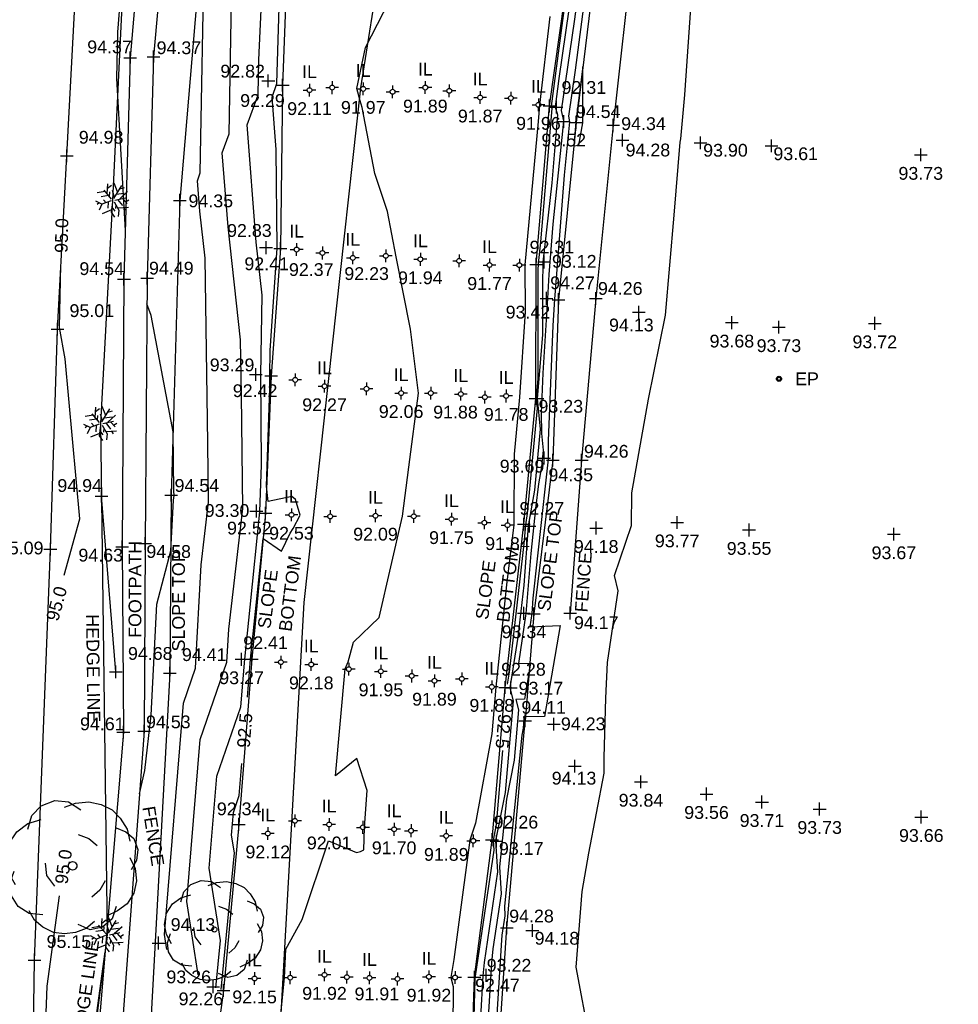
# Model space of a CAD drawing. Header units: metres. Extents: x 610185 to 614128, y 655663 to 660921.
# Tile 62 of 94: x 612848 to 612903, y 658070 to 658127. Entities that reach past the tile are written whole.
import ezdxf
from ezdxf.enums import TextEntityAlignment as Align

# ---------------------------------------------------------------- set-up
doc = ezdxf.new("R2010")
doc.units = ezdxf.units.M
doc.header["$MEASUREMENT"] = 0
doc.linetypes.add('DASHED', pattern=[19.05, 12.7, -6.35])
for name, color, linetype in [('3D_FENCE_ELEVATION', 7, 'Continuous'), ('3D_FENCE_LINE', 7, 'FENCELINE1'), ('3D_FENCE_SYMBOL', 7, 'Continuous'), ('CENTRE_LINE', 5, 'Continuous'), ('CONTOUR_ELEVATION', 56, 'Continuous'), ('CONTOUR_MJR', 34, 'Continuous'), ('CONTOUR_MJR_LABELS', 56, 'Continuous'), ('CONTOUR_MNR', 53, 'Continuous'), ('CONTOUR_SYMBOL', 56, 'Continuous'), ('ELECTRICITY_POLE_CODE', 20, 'Continuous'), ('ELECTRICITY_POLE_SYMBOL', 20, 'Continuous'), ('FOOTPATH_ELEVATION', 15, 'Continuous'), ('FOOTPATH_LINE', 15, 'Continuous'), ('FOOTPATH_SYMBOL', 15, 'Continuous'), ('HEDGE_LINE', 93, 'Continuous'), ('HEDGE_SYMBOL', 93, 'Continuous'), ('INVERT_LEVEL_CODE', 132, 'Continuous'), ('INVERT_LEVEL_ELEVATION', 132, 'Continuous'), ('INVERT_LEVEL_SYMBOL', 132, 'Continuous'), ('SLOPE_BOTTOM_ELEVATION', 30, 'Continuous'), ('SLOPE_BOTTOM_LINE', 30, 'DASHED'), ('SLOPE_BOTTOM_SYMBOL', 30, 'Continuous'), ('SLOPE_TOP_ELEVATION', 40, 'Continuous'), ('SLOPE_TOP_LINE', 40, 'Continuous'), ('SLOPE_TOP_SYMBOL', 40, 'Continuous'), ('TEXTS', 7, 'Continuous'), ('TREE_SYMBOL', 93, 'Continuous')]:
    doc.layers.add(name, color=color, linetype=linetype)
doc.styles.add('REGULAR', font='swissl.ttf')
doc.linetypes.add('FENCELINE1', pattern='A,6.35,-2.54,[133,ltypeshp.shx,S=2.54,R=0,X=-2.54,Y=0],-2.54,25.4', length=36.83)

# ---------------------------------------------------------------- blocks, each defined once
blk = doc.blocks.new('S061')
at = {"color": 0, "linetype": 'Continuous'}
for p, q in [((-0.5, 0), (0.5, 0)), ((0, -0.5), (0, 0.5))]:
    blk.add_line(p, q, dxfattribs=at)
blk = doc.blocks.new('092')
at = {"color": 0, "linetype": 'Continuous'}
for p, q in [((-0.04, 0.03), (-0.26, 0.29)), ((-0.17, 0.18), (-0.15, 0.48)), ((-0.16, 0.35), (-0.04, 0.44)), ((0.03, 0.05), (0.26, 0.43)), ((0.14, 0.24), (0.04, 0.5)), ((0.2, 0.33), (0.34, 0.37)), ((-0.23, 0.25), (-0.46, 0.21)), ((-0.13, 0.13), (-0.34, 0.1)), ((-0.2, -0.08), (-0.28, 0.01)), ((-0.1, 0.1), (-0.09, 0.24)), ((0.05, 0.08), (-0.01, 0.28)), ((0.06, 0), (0.37, 0.07)), ((0.1, 0.17), (0.33, 0.2)), ((0.14, 0.02), (0.28, -0.16)), ((0.2, 0.04), (0.43, 0.25)), ((0.28, 0.05), (0.42, -0.1)), ((0.37, -0.05), (0.47, 0.01)), ((-0.32, -0.12), (-0.5, -0.03)), ((-0.4, -0.08), (-0.46, -0.13)), ((-0.32, -0.12), (-0.4, -0.3)), ((-0.05, -0.02), (-0.32, -0.12)), ((-0.14, -0.06), (-0.15, -0.24)), ((-0.01, -0.06), (-0.05, -0.36)), ((-0.03, -0.21), (0.06, -0.33)), ((0.04, -0.05), (0.18, -0.3)), ((0.09, -0.14), (0.08, -0.25)), ((0.14, -0.23), (0.46, -0.21)), ((0.31, -0.22), (0.36, -0.3)), ((-0.04, -0.29), (-0.31, -0.4)), ((-0.05, -0.36), (0.05, -0.5)), ((0.18, -0.3), (0.16, -0.48))]:
    blk.add_line(p, q, dxfattribs=at)
blk = doc.blocks.new('S066')
at = {"color": 0, "linetype": 'Continuous'}
for p, q in [((-0.5, 0), (-0.19, 0)), ((-0.19, 0), (-0.18, 0.06)), ((-0.17, -0.08), (-0.19, 0)), ((-0.18, 0.06), (-0.16, 0.1)), ((-0.16, 0.1), (-0.13, 0.13)), ((-0.13, 0.13), (-0.1, 0.16)), ((-0.1, 0.16), (-0.06, 0.18)), ((-0.06, 0.18), (0, 0.19)), ((0, 0.5), (0, 0.19)), ((0, 0.19), (0.06, 0.18)), ((0.06, 0.18), (0.1, 0.16)), ((0.1, 0.16), (0.13, 0.13)), ((0.13, 0.13), (0.16, 0.1)), ((0.16, 0.1), (0.18, 0.06)), ((0.18, 0.06), (0.19, 0)), ((0.19, 0), (0.18, -0.04)), ((0.5, 0), (0.19, 0)), ((-0.16, -0.1), (-0.17, -0.08)), ((-0.13, -0.13), (-0.16, -0.1)), ((-0.1, -0.16), (-0.13, -0.13)), ((-0.06, -0.18), (-0.1, -0.16)), ((-0.02, -0.19), (-0.06, -0.18)), ((0, -0.19), (-0.02, -0.19)), ((0.06, -0.18), (0, -0.19)), ((0, -0.5), (0, -0.19)), ((0.1, -0.16), (0.06, -0.18)), ((0.13, -0.13), (0.1, -0.16)), ((0.16, -0.1), (0.13, -0.13)), ((0.18, -0.04), (0.16, -0.1))]:
    blk.add_line(p, q, dxfattribs=at)
blk = doc.blocks.new('044')
at = {"color": 0, "linetype": 'Continuous'}
for p, q in [((-0.5, 0), (-0.48, 0.13)), ((-0.48, -0.13), (-0.5, 0)), ((-0.48, 0.13), (-0.43, 0.25)), ((-0.43, 0.25), (-0.35, 0.35)), ((-0.4, 0.03), (-0.37, 0.16)), ((-0.39, -0.1), (-0.4, 0.03)), ((-0.37, 0.16), (-0.29, 0.27)), ((-0.35, 0.35), (-0.25, 0.43)), ((-0.3, 0), (-0.28, 0.11)), ((-0.28, -0.11), (-0.3, 0)), ((-0.29, 0.27), (-0.19, 0.35)), ((-0.28, 0.11), (-0.21, 0.21)), ((-0.25, 0.43), (-0.13, 0.48)), ((-0.21, 0.21), (-0.11, 0.28)), ((-0.19, 0.35), (-0.07, 0.39)), ((-0.13, 0.48), (0, 0.5)), ((-0.11, 0.28), (0, 0.3)), ((-0.07, 0.39), (0.07, 0.39)), ((0, 0.5), (0.13, 0.48)), ((0, 0.3), (0.11, 0.28)), ((0.07, 0.39), (0.19, 0.35)), ((0.11, 0.28), (0.21, 0.21)), ((0.13, 0.48), (0.25, 0.43)), ((0.19, 0.35), (0.29, 0.27)), ((0.21, 0.21), (0.28, 0.11)), ((0.25, 0.43), (0.35, 0.35)), ((0.28, 0.11), (0.3, 0)), ((0.3, 0), (0.28, -0.11)), ((0.29, 0.27), (0.37, 0.16)), ((0.35, 0.35), (0.43, 0.25)), ((0.37, 0.16), (0.4, 0.03)), ((0.4, 0.03), (0.39, -0.1)), ((0.43, 0.25), (0.48, 0.13)), ((0.48, 0.13), (0.5, 0)), ((0.5, 0), (0.48, -0.13)), ((-0.43, -0.25), (-0.48, -0.13)), ((-0.35, -0.35), (-0.43, -0.25)), ((-0.33, -0.22), (-0.39, -0.1)), ((-0.25, -0.43), (-0.35, -0.35)), ((-0.25, -0.32), (-0.33, -0.22)), ((-0.21, -0.21), (-0.28, -0.11)), ((-0.13, -0.38), (-0.25, -0.32)), ((-0.13, -0.48), (-0.25, -0.43)), ((-0.11, -0.28), (-0.21, -0.21)), ((0, -0.4), (-0.13, -0.38)), ((0, -0.5), (-0.13, -0.48)), ((0, -0.3), (-0.11, -0.28)), ((0.11, -0.28), (0, -0.3)), ((0.13, -0.38), (0, -0.4)), ((0.13, -0.48), (0, -0.5)), ((0.21, -0.21), (0.11, -0.28)), ((0.25, -0.32), (0.13, -0.38)), ((0.25, -0.43), (0.13, -0.48)), ((0.28, -0.11), (0.21, -0.21)), ((0.33, -0.22), (0.25, -0.32)), ((0.35, -0.35), (0.25, -0.43)), ((0.39, -0.1), (0.33, -0.22)), ((0.43, -0.25), (0.35, -0.35)), ((0.48, -0.13), (0.43, -0.25))]:
    blk.add_line(p, q, dxfattribs=at)
blk = doc.blocks.new('019')
at = {"color": 0, "linetype": 'Continuous'}
for p, q in [((-0.3, 0.37), (-0.23, 0.44)), ((-0.23, 0.44), (-0.13, 0.48)), ((-0.13, 0.48), (-0.03, 0.47)), ((-0.06, 0.43), (0.02, 0.46)), ((-0.03, 0.47), (0.06, 0.41)), ((0.02, 0.46), (0.12, 0.47)), ((0.12, 0.47), (0.21, 0.45)), ((0.21, 0.45), (0.29, 0.41)), ((-0.33, 0.27), (-0.3, 0.37)), ((0.29, 0.41), (0.35, 0.35)), ((-0.41, 0.25), (-0.33, 0.31)), ((-0.33, 0.31), (-0.23, 0.34)), ((0.35, 0.35), (0.4, 0.27)), ((-0.47, 0.16), (-0.41, 0.25)), ((0.04, 0.23), (0.12, 0.2)), ((0.32, 0.28), (0.39, 0.25)), ((0.39, 0.25), (0.45, 0.2)), ((0.4, 0.27), (0.42, 0.18)), ((-0.49, 0.05), (-0.47, 0.16)), ((0.12, 0.2), (0.18, 0.15)), ((0.45, 0.2), (0.48, 0.12)), ((0.48, 0.12), (0.47, 0.04)), ((-0.47, -0.05), (-0.49, 0.05)), ((-0.19, -0.07), (-0.2, 0.02)), ((0.42, 0.06), (0.46, -0.02)), ((0.47, 0.04), (0.43, -0.03)), ((-0.42, -0.14), (-0.47, -0.05)), ((-0.46, -0.13), (-0.43, -0.04)), ((-0.13, -0.15), (-0.19, -0.07)), ((0.46, -0.02), (0.47, -0.11)), ((-0.45, -0.22), (-0.46, -0.13)), ((0.24, -0.11), (0.2, -0.18)), ((0.47, -0.11), (0.45, -0.2)), ((0.2, -0.18), (0.14, -0.23)), ((0.45, -0.2), (0.4, -0.28)), ((-0.4, -0.3), (-0.45, -0.22)), ((0.4, -0.28), (0.33, -0.33)), ((-0.32, -0.35), (-0.4, -0.3)), ((-0.28, -0.4), (-0.32, -0.33)), ((-0.22, -0.36), (-0.32, -0.35)), ((0.33, -0.33), (0.25, -0.37)), ((0.32, -0.3), (0.29, -0.39)), ((-0.22, -0.45), (-0.28, -0.4)), ((0.13, -0.47), (0.04, -0.43)), ((0.16, -0.41), (0.1, -0.46)), ((0.29, -0.39), (0.22, -0.45)), ((-0.14, -0.49), (-0.22, -0.45)), ((-0.06, -0.5), (-0.14, -0.49)), ((0.02, -0.49), (-0.06, -0.5)), ((0.1, -0.46), (0.02, -0.49)), ((0.22, -0.45), (0.13, -0.47))]:
    blk.add_line(p, q, dxfattribs=at)
blk = doc.blocks.new('S028')
at = {"color": 0, "linetype": 'Continuous'}
for p, q in [((-0.5, 0), (-0.48, 0.13)), ((-0.48, -0.13), (-0.5, 0)), ((-0.48, 0.13), (-0.43, 0.25)), ((-0.43, 0.25), (-0.35, 0.35)), ((-0.35, 0.35), (-0.25, 0.43)), ((-0.25, 0.43), (-0.13, 0.48)), ((-0.13, 0.48), (0, 0.5)), ((0, 0.5), (0.13, 0.48)), ((0.13, 0.48), (0.25, 0.43)), ((0.25, 0.43), (0.35, 0.35)), ((0.35, 0.35), (0.43, 0.25)), ((0.43, 0.25), (0.48, 0.13)), ((0.48, 0.13), (0.5, 0)), ((0.5, 0), (0.48, -0.13)), ((-0.43, -0.25), (-0.48, -0.13)), ((-0.35, -0.35), (-0.43, -0.25)), ((-0.25, -0.43), (-0.35, -0.35)), ((-0.13, -0.48), (-0.25, -0.43)), ((0, -0.5), (-0.13, -0.48)), ((0.13, -0.48), (0, -0.5)), ((0.25, -0.43), (0.13, -0.48)), ((0.35, -0.35), (0.25, -0.43)), ((0.43, -0.25), (0.35, -0.35)), ((0.48, -0.13), (0.43, -0.25))]:
    blk.add_line(p, q, dxfattribs=at)

msp = doc.modelspace()

# ---------------------------------------------------------------- linework, layer by layer
at = {"layer": '3D_FENCE_LINE'}
for points in [[(612896.744, 658209.681, 94.655), (612895.403, 658198.794, 94.481), (612893.574, 658188.95, 94.515), (612891.514, 658178.994, 94.589), (612889.817, 658170.091, 94.671), (612888.104, 658161.217, 94.567), (612886.469, 658151.512, 94.445), (612884.669, 658141.044, 94.448), (612883.579, 658131.674, 94.349), (612882.41, 658121.288, 94.338), (612881.403, 658111.101, 94.263), (612880.564, 658101.604, 94.258), (612879.884, 658092.621, 94.166)], [(612848.028, 658043.169, 94.941), (612848.138, 658051.02, 94.972), (612848.269, 658063.04, 95.113), (612848.41, 658072.234, 95.153), (612849.341, 658096.376, 95.087), (612849.756, 658109.301, 95.014), (612850.303, 658119.487, 94.976), (612850.953, 658131.631, 94.913), (612851.895, 658143.488, 94.984), (612853.829, 658155.988, 94.926), (612855.204, 658164.852, 94.925), (612855.998, 658173.54, 94.885)], [(612853.192, 658089.161, 94.677), (612852.348, 658099.48, 94.935)]]:
    msp.add_polyline3d(points, dxfattribs=at)
at = {"layer": 'CENTRE_LINE', "color": 1, "flags": 128}
msp.add_lwpolyline([(612870.703, 657998.032), (612865.44, 658014.101), (612862.343, 658031.001), (612861.866, 658043.856), (612862.581, 658063.137), (612864.257, 658093.239), (612867.593, 658123.47), (612874.755, 658168.622), (612879.521, 658192.188), (612884.775, 658234.939), (612886.443, 658249.935), (612887.634, 658267.074), (612888.587, 658290.878), (612893.829, 658307.065), (612900.522, 658323.375), (612904.096, 658331.944), (612906.479, 658346.941), (612906.24, 658357.652), (612901.952, 658370.031), (612885.008, 658392.348), (612860.228, 658413.771), (612839.499, 658430.91)], dxfattribs=at)
at = {"layer": 'CONTOUR_MJR'}
for points in [[(612860.924, 658087.668, 92.5), (612861.11, 658089.917, 92.5), (612861.841, 658096.994, 92.5), (612862.92, 658096.252, 92.5), (612863.433, 658097.314, 92.5), (612863.616, 658097.593, 92.5), (612864.026, 658098.37, 92.5), (612863.741, 658099.292, 92.5), (612863.54, 658099.469, 92.5), (612862.138, 658099.182, 92.5), (612862.048, 658100.084, 92.5), (612862.239, 658105.837, 92.5), (612862.234, 658106.565, 92.5), (612862.258, 658108.04, 92.5), (612862.674, 658114.05, 92.5), (612862.605, 658119.86, 92.5), (612862.367, 658122.938, 92.5), (612862.657, 658123.735, 92.5), (612862.785, 658128.218, 92.5)], [(612879.584, 658128.467, 92.5), (612878.762, 658122.397, 92.5), (612878.803, 658122.267, 92.5), (612878.146, 658114.422, 92.5), (612878.001, 658113.14, 92.5), (612877.995, 658112.765, 92.5), (612877.989, 658106.393, 92.5), (612877.888, 658105.225, 92.5), (612877.943, 658104.662, 92.5), (612877.369, 658098.478, 92.5), (612877.254, 658097.809, 92.5), (612877.173, 658096.694, 92.5), (612876.299, 658089.148, 92.5), (612876.185, 658088.437, 92.5)], [(612850.16, 658094.843, 95), (612851.067, 658098.157, 95), (612850.218, 658107.554, 95), (612849.871, 658109.387, 95), (612849.959, 658113.073, 95)], [(612875.916, 658084.546, 92.5), (612875.545, 658080.195, 92.5), (612875.365, 658079.283, 92.5), (612875.4, 658078.698, 92.5), (612874.296, 658071.287, 92.5), (612874.291, 658071.236, 92.5), (612874.283, 658071.077, 92.5), (612874.075, 658063.035, 92.5)], [(612859.374, 658070.493, 92.5), (612860.153, 658078.537, 92.5), (612859.992, 658079.575, 92.5), (612860.101, 658080.898, 92.5), (612860.445, 658081.894, 92.5), (612860.601, 658083.782, 92.5)], [(612848.164, 658053.375, 95), (612848.816, 658061.628, 95), (612848.878, 658063.372, 95), (612849.158, 658070.697, 95), (612849.88, 658076.003, 95)]]:
    msp.add_polyline3d(points, dxfattribs=at)
at = {"layer": 'CONTOUR_MNR'}
for points in [[(612853.749, 658115.105, 94.5), (612853.248, 658124.03, 94.5), (612853.309, 658126.752, 94.5), (612854.429, 658140.882, 94.5), (612854.784, 658143.985, 94.5), (612855.188, 658147.146, 94.5), (612857.643, 658160.666, 94.5), (612857.909, 658162.389, 94.5), (612858.022, 658164.267, 94.5), (612861.068, 658178.107, 94.5)], [(612858.03, 658071.361, 93.5), (612857.358, 658075.68, 93.5), (612858.146, 658085.183, 93.5), (612859.718, 658089.736, 93.5), (612859.82, 658091.668, 93.5), (612860.649, 658098.762, 93.5), (612860.568, 658105.435, 93.5), (612860.521, 658108.677, 93.5), (612859.782, 658115.313, 93.5), (612859.445, 658119.661, 93.5), (612859.851, 658120.778, 93.5), (612859.993, 658128.602, 93.5), (612860.161, 658132.109, 93.5), (612861.325, 658136.57, 93.5), (612862.757, 658147.553, 93.5), (612863.103, 658151.856, 93.5), (612865.981, 658155.042, 93.5), (612867.261, 658160.789, 93.5), (612868.944, 658165.996, 93.5), (612867.574, 658169.411, 93.5)], [(612856.178, 658072.85, 94), (612856.041, 658073.732, 94), (612857.168, 658087.326, 94), (612857.878, 658089.381, 94), (612858.198, 658095.455, 94), (612858.629, 658099.139, 94), (612858.587, 658102.604, 94), (612858.429, 658113.477, 94), (612858.123, 658116.223, 94), (612857.984, 658118.022, 94), (612858.152, 658118.484, 94), (612858.4, 658132.09, 94), (612858.413, 658132.356, 94), (612858.501, 658132.695, 94), (612860.969, 658151.618, 94), (612861.047, 658152.594, 94), (612861.7, 658153.318, 94), (612864.801, 658167.23, 94)], [(612859.066, 658070.602, 93), (612859.335, 658073.385, 93), (612858.675, 658077.627, 93), (612859.124, 658083.041, 93), (612860.531, 658087.115, 93), (612860.762, 658089.907, 93), (612861.078, 658092.967, 93), (612861.653, 658098.563, 93), (612861.745, 658101.336, 93), (612861.711, 658106.611, 93), (612861.787, 658111.288, 93), (612861.44, 658114.403, 93), (612860.906, 658121.299, 93), (612861.55, 658123.071, 93), (612861.587, 658125.114, 93), (612861.909, 658131.862, 93), (612864.148, 658140.446, 93), (612864.545, 658143.488, 93), (612865.159, 658151.117, 93), (612868.88, 658155.238, 93), (612869.071, 658156.246, 93), (612869.35, 658158.132, 93), (612870.321, 658165.049, 93), (612870.642, 658167.033, 93)], [(612881.041, 658067.554, 94), (612880.247, 658071.813, 94), (612880.603, 658076.266, 94), (612880.982, 658078.504, 94), (612881.896, 658083.211, 94), (612881.893, 658084.132, 94), (612881.982, 658087.628, 94), (612882.082, 658089.707, 94), (612882.713, 658093.933, 94), (612882.494, 658094.828, 94), (612883.486, 658097.757, 94), (612883.504, 658099.686, 94), (612884.487, 658105.194, 94), (612885.495, 658110.124, 94), (612885.997, 658115.999, 94), (612886.349, 658120.287, 94), (612886.398, 658120.48, 94), (612886.632, 658123.073, 94), (612887.166, 658131.003, 94)], [(612862.381, 658064.012, 92), (612863.104, 658071.191, 92), (612863.179, 658072.871, 92), (612864.148, 658074.611, 92), (612865.696, 658079.246, 92), (612867.329, 658078.561, 92), (612867.558, 658078.603, 92), (612867.768, 658078.709, 92), (612867.802, 658080.024, 92), (612867.96, 658082.188, 92), (612867.353, 658084.073, 92), (612866.089, 658083.051, 92), (612866.669, 658089.351, 92), (612866.834, 658089.76, 92), (612867.161, 658090.904, 92), (612868.657, 658092.367, 92), (612870.04, 658098.313, 92), (612870.4, 658101.192, 92), (612870.981, 658105.544, 92), (612870.496, 658109.306, 92), (612869.672, 658113.543, 92), (612869.161, 658116.202, 92), (612868.4, 658118.439, 92), (612867.662, 658122.329, 92), (612867.556, 658122.721, 92), (612867.346, 658123.429, 92), (612867.865, 658125.84, 92), (612870.316, 658130.618, 92)], [(612880.988, 658130.67, 94), (612880.183, 658124.509, 94), (612879.783, 658121.804, 94), (612879.856, 658121.473, 94), (612879.528, 658118.353, 94), (612879.002, 658111.55, 94), (612878.976, 658111.055, 94), (612878.879, 658109.516, 94), (612878.588, 658102.737, 94), (612878.601, 658101.67, 94), (612878.454, 658100.436, 94), (612877.702, 658093.499, 94), (612877.626, 658092.584, 94), (612877.513, 658091.819, 94), (612879.304, 658091.886, 94), (612878.388, 658086.551, 94), (612877.14, 658086.516, 94), (612877.167, 658086.406, 94), (612877.121, 658085.866, 94), (612877.039, 658085.449, 94), (612876.02, 658075.403, 94), (612876.053, 658074.839, 94), (612875.882, 658073.688, 94), (612875.853, 658073.397, 94), (612875.342, 658065.269, 94)], [(612880.469, 658129.962, 93.5), (612880.13, 658127.366, 93.5), (612879.356, 658122.136, 93.5), (612879.487, 658121.542, 93.5), (612879.498, 658121.509, 93.5), (612879.486, 658121.368, 93.5), (612879.458, 658121.118, 93.5), (612878.865, 658115.46, 93.5), (612878.637, 658112.511, 93.5), (612878.562, 658111.1, 93.5), (612878.285, 658106.715, 93.5), (612878.184, 658104.365, 93.5), (612878.199, 658103.177, 93.5), (612878.295, 658102.192, 93.5), (612878.204, 658101.216, 93.5), (612878.03, 658100.206, 93.5), (612877.857, 658098.753, 93.5), (612877.572, 658096.125, 93.5), (612877.283, 658092.599, 93.5), (612876.848, 658089.654, 93.5), (612877.56, 658089.681, 93.5), (612877.195, 658087.559, 93.5), (612876.699, 658087.546, 93.5), (612876.848, 658086.939, 93.5), (612876.596, 658083.976, 93.5), (612876.145, 658081.685, 93.5), (612875.742, 658077.713, 93.5), (612875.835, 658076.125, 93.5), (612875.353, 658072.888, 93.5), (612875.272, 658072.07, 93.5), (612875.09, 658069.177, 93.5)], [(612880.013, 658129.443, 93), (612879.227, 658124.024, 93), (612879.001, 658122.357, 93), (612879.151, 658121.888, 93), (612878.816, 658117.895, 93), (612878.289, 658113.226, 93), (612878.267, 658111.863, 93), (612878.264, 658108.959, 93), (612877.944, 658105.227, 93), (612878.119, 658103.427, 93), (612877.786, 658099.847, 93), (612877.426, 658097.75, 93), (612877.173, 658094.258, 93), (612876.819, 658091.207, 93), (612876.343, 658088.228, 93), (612876.529, 658087.471, 93), (612876.07, 658082.085, 93), (612875.51, 658079.238, 93), (612875.618, 658077.412, 93), (612874.825, 658072.087, 93), (612874.747, 658071.306, 93), (612874.622, 658068.876, 93)], [(612878.698, 658127.659, 92), (612878.091, 658122.468, 92), (612878.009, 658121.492, 92), (612877.219, 658113.072, 92), (612877.238, 658110.318, 92), (612876.903, 658105.306, 92), (612876.601, 658101.955, 92), (612876.572, 658097.803, 92), (612876.156, 658094.286, 92), (612875.512, 658088.267, 92), (612875.285, 658085.532, 92), (612874.321, 658080.277, 92), (612874.001, 658079.276, 92), (612873.056, 658072.266, 92), (612872.866, 658071.213, 92), (612873.007, 658070.679, 92), (612872.945, 658063.059, 92)], [(612880.637, 658124.722, 94.5), (612880.235, 658121.652, 94.5), (612880.209, 658121.473, 94.5), (612880.214, 658121.451, 94.5), (612880.192, 658121.246, 94.5), (612880.101, 658120.061, 94.5), (612880.39, 658120.106, 94.5), (612880.628, 658121.421, 94.5), (612880.637, 658124.722, 94.5)], [(612854.582, 658081.998, 94.5), (612854.89, 658083.376, 94.5), (612855.274, 658086.618, 94.5), (612855.591, 658093.142, 94.5), (612856.421, 658096.284, 94.5), (612856.577, 658099.243, 94.5), (612856.609, 658099.517, 94.5), (612856.606, 658099.774, 94.5), (612856.555, 658103.257, 94.5), (612855.268, 658110.107, 94.5), (612855.013, 658110.791, 94.5), (612855.013, 658110.792, 94.5)], [(612852.004, 658030.169, 94.5), (612850.528, 658042.722, 94.5), (612850.572, 658043.912, 94.5), (612851.22, 658055.293, 94.5), (612851.228, 658055.398, 94.5), (612851.563, 658064.839, 94.5), (612851.596, 658065.682, 94.5), (612852.553, 658072.713, 94.5)]]:
    msp.add_polyline3d(points, dxfattribs=at)
at = {"layer": 'FOOTPATH_LINE'}
for points in [[(612869.497, 658267.169, 94.806), (612870.645, 658256.356, 94.724), (612871.706, 658247.055, 94.714), (612872.761, 658236.096, 94.57), (612872.444, 658226.568, 94.542), (612870.986, 658217.921, 94.483), (612868.891, 658207.169, 94.501), (612865.122, 658191.695, 94.358), (612862.958, 658179.811, 94.356), (612858.562, 658161.794, 94.397), (612855.65, 658144.135, 94.355), (612854.035, 658125.246, 94.373), (612853.668, 658112.241, 94.536), (612853.56, 658096.507, 94.633), (612853.632, 658085.628, 94.609), (612851.912, 658065.031, 94.435), (612851.251, 658055.337, 94.495), (612851.009, 658042.636, 94.415), (612852.673, 658027.98, 94.426), (612854.923, 658014.287, 94.453), (612857.191, 658004.374, 94.468), (612862.12, 657988.731, 94.291)], [(612870.884, 658267.36, 94.747), (612871.988, 658256.694, 94.674), (612873.036, 658247.199, 94.685), (612874.258, 658236.389, 94.476), (612873.953, 658226.871, 94.476), (612872.391, 658217.842, 94.482), (612870.019, 658206.856, 94.472), (612866.679, 658191.669, 94.334), (612864.299, 658179.624, 94.355), (612860.127, 658161.605, 94.405), (612857.067, 658143.991, 94.278), (612855.399, 658125.297, 94.37), (612855.024, 658112.294, 94.492), (612854.911, 658096.709, 94.578), (612854.858, 658085.677, 94.534), (612853.317, 658065.123, 94.413), (612852.521, 658055.254, 94.401), (612852.335, 658042.91, 94.367), (612854.006, 658028.34, 94.403), (612856.334, 658014.889, 94.468), (612858.61, 658004.571, 94.477), (612863.274, 657989.468, 94.268)]]:
    msp.add_polyline3d(points, dxfattribs=at)
at = {"layer": 'HEDGE_LINE'}
msp.add_polyline3d([(612862.589, 657986.34, 94.302), (612859.398, 657995.716, 94.441), (612856.272, 658006.951, 94.541), (612853.858, 658019.203, 94.563), (612851.316, 658035.263, 94.498), (612849.996, 658048.722, 94.952), (612851.84, 658066.967, 94.509), (612852.691, 658073.706, 94.409), (612852.312, 658103.753, 95.07), (612853.014, 658116.883, 95.065), (612853.804, 658133.212, 94.693), (612856.372, 658153.382, 94.488), (612860.281, 658171.583, 94.535), (612863.365, 658183.579, 94.52), (612868.405, 658205.708, 94.498), (612871.259, 658220.91, 94.57), (612871.444, 658224.369, 94.71)], dxfattribs=at)
at = {"layer": 'SLOPE_BOTTOM_LINE'}
for points in [[(612866.21, 658173.093, 92.672), (612869.024, 658171.447, 92.272), (612871.325, 658169.488, 92.552), (612870.629, 658164.865, 92.468), (612869.525, 658156.187, 92.141), (612868.299, 658149.989, 92.236), (612866.226, 658141.564, 92.117), (612863.282, 658131.614, 92.247), (612862.992, 658123.639, 92.286), (612862.856, 658114.041, 92.41), (612862.317, 658106.559, 92.42), (612861.981, 658098.484, 92.52), (612861.175, 658089.919, 92.406), (612860.417, 658080.205, 92.338), (612859.521, 658070.441, 92.261), (612858.613, 658064.029, 92.171), (612858.592, 658054.211, 92.178), (612857.561, 658047.135, 92.195), (612857.536, 658040.752, 92.162), (612857.598, 658029.407, 92.23), (612858.765, 658021.219, 92.454), (612861.197, 658012.064, 92.347), (612865.973, 657992.496, 92.336)], [(612880.499, 657997.047, 92.374), (612877.634, 658005.086, 92.241), (612874.844, 658014.588, 91.874), (612873.226, 658022.684, 92.182), (612872.671, 658030.756, 92.271), (612872.239, 658040.783, 92.123), (612872.572, 658047.171, 92.121), (612872.996, 658053.09, 92.265), (612874.005, 658063.015, 92.414), (612874.258, 658071.231, 92.465), (612875.297, 658079.304, 92.264), (612876.069, 658088.24, 92.279), (612877.172, 658097.837, 92.266), (612877.863, 658105.225, 92.272), (612877.892, 658113.107, 92.311), (612878.67, 658122.413, 92.308), (612879.661, 658129.427, 92.392), (612880.774, 658138.497, 92.27), (612881.98, 658146.222, 92.309), (612883.075, 658153.248, 92.178), (612884.164, 658160.692, 92.267), (612885.542, 658168.065, 92.192)]]:
    msp.add_polyline3d(points, dxfattribs=at)
at = {"layer": 'SLOPE_TOP_LINE'}
msp.add_line((612877.747, 658092.579, 94.175), (612877.238, 658086.288, 94.111), dxfattribs=at)
for points in [[(612876.473, 658266.348, 93.515), (612874.845, 658257.5, 93.688), (612873.322, 658250.542, 94.612), (612875.278, 658232.608, 94.347), (612874.295, 658220.235, 94.311), (612871.813, 658205.346, 94.318), (612866.903, 658182.35, 94.165), (612866.593, 658177.099, 94.166), (612865.227, 658173.073, 94.037), (612863.924, 658169.523, 94.178), (612860.443, 658152.812, 94.147), (612858.268, 658132.377, 94.041), (612856.953, 658116.867, 94.353), (612856.446, 658099.548, 94.54), (612856.363, 658089.09, 94.412), (612855.12, 658066.487, 94.253), (612853.564, 658048.961, 94.296), (612854.512, 658035.01, 94.238), (612856.991, 658020.03, 94.333), (612858.865, 658007.336, 94.381), (612862.868, 657997.008, 94.185)], [(612894.879, 658209.639, 94.629), (612893.242, 658199.373, 94.381), (612891.422, 658188.905, 94.497), (612889.801, 658179.387, 94.684), (612887.681, 658170.25, 94.63), (612885.995, 658161.535, 94.649), (612884.478, 658151.466, 94.462), (612882.63, 658141.26, 94.572), (612881.433, 658131.278, 94.429), (612880.239, 658121.45, 94.535), (612879.2, 658111.031, 94.27), (612878.868, 658101.606, 94.347), (612877.747, 658092.579, 94.175)], [(612882.885, 657998.917, 94.358), (612881.664, 658001.655, 94.187), (612879.14, 658007.492, 94.277), (612876.886, 658015.806, 94.019), (612874.948, 658024.266, 93.89), (612874.183, 658041.159, 94.331), (612874.493, 658051.449, 94.334), (612875.459, 658063.451, 94.233), (612876.173, 658074.13, 94.276), (612877.238, 658086.288, 94.111)]]:
    msp.add_polyline3d(points, dxfattribs=at)

# ---------------------------------------------------------------- block references
at = {"layer": '3D_FENCE_SYMBOL', "xscale": 0.75, "yscale": 0.75, "zscale": 0.75}
for p in [(612882.41, 658121.288, 94.338), (612850.303, 658119.487, 94.976), (612881.403, 658111.101, 94.263), (612849.756, 658109.301, 95.014), (612880.564, 658101.604, 94.258), (612852.348, 658099.48, 94.935), (612849.341, 658096.376, 95.087), (612879.884, 658092.621, 94.166), (612853.192, 658089.161, 94.677), (612855.702, 658073.233, 94.128), (612848.41, 658072.234, 95.153)]:
    msp.add_blockref('S061', p, dxfattribs=at)
at = {"layer": 'CONTOUR_SYMBOL', "xscale": 0.75, "yscale": 0.75, "zscale": 0.75}
for p in [(612862.15, 658123.882, 92.823), (612879.091, 658122.342, 93.189), (612879.51, 658121.495, 93.518), (612882.965, 658120.397, 94.275), (612887.546, 658120.249, 93.903), (612891.718, 658120.066, 93.613), (612900.492, 658119.538, 93.731), (612862.014, 658114.088, 92.827), (612878.356, 658113.247, 93.117), (612878.494, 658111.108, 93.418), (612883.918, 658110.302, 94.131), (612889.392, 658109.683, 93.677), (612892.157, 658109.414, 93.727), (612897.789, 658109.639, 93.718), (612861.41, 658106.638, 93.288), (612877.969, 658105.229, 93.235), (612878.36, 658101.729, 93.687), (612861.446, 658098.613, 93.302), (612877.493, 658097.727, 93.195), (612881.417, 658097.615, 94.181), (612886.176, 658097.943, 93.765), (612890.4, 658097.501, 93.547), (612898.912, 658097.248, 93.666), (612877.172, 658092.605, 93.339), (612860.576, 658089.902, 93.267), (612876.408, 658088.226, 93.17), (612878.926, 658086.096, 94.226), (612880.167, 658083.618, 94.132), (612884.049, 658082.705, 93.836), (612887.901, 658081.988, 93.559), (612891.16, 658081.516, 93.712), (612894.549, 658081.107, 93.731), (612900.524, 658080.636, 93.658), (612875.559, 658079.224, 93.173), (612877.665, 658073.964, 94.177), (612874.95, 658071.337, 93.224), (612858.902, 658070.66, 93.264)]:
    msp.add_blockref('S061', p, dxfattribs=at)
at = {"layer": 'ELECTRICITY_POLE_SYMBOL', "xscale": 0.3, "yscale": 0.3, "zscale": 0.3}
msp.add_blockref('044', (612892.162, 658106.382, 93.82), dxfattribs=at)
at = {"layer": 'FOOTPATH_SYMBOL', "xscale": 0.75, "yscale": 0.75, "zscale": 0.75}
for p in [(612855.399, 658125.297, 94.37), (612854.035, 658125.246, 94.373), (612853.668, 658112.241, 94.536), (612855.024, 658112.294, 94.492), (612853.56, 658096.507, 94.633), (612854.911, 658096.709, 94.578), (612853.632, 658085.628, 94.609), (612854.858, 658085.677, 94.534)]:
    msp.add_blockref('S061', p, dxfattribs=at)
at = {"layer": 'HEDGE_SYMBOL', "xscale": 2, "yscale": 2, "zscale": 2}
for p in [(612853.014, 658116.883, 95.065), (612852.312, 658103.753, 95.07), (612852.691, 658073.706, 94.409)]:
    msp.add_blockref('092', p, dxfattribs=at)
at = {"layer": 'INVERT_LEVEL_SYMBOL', "xscale": 0.75, "yscale": 0.75, "zscale": 0.75}
for p in [(612864.571, 658123.34, 92.106), (612865.905, 658123.49, 92.108), (612867.728, 658123.414, 91.971), (612869.455, 658123.248, 91.925), (612871.375, 658123.491, 91.891), (612872.786, 658123.301, 91.918), (612874.599, 658122.905, 91.867), (612876.405, 658122.875, 91.866), (612878.022, 658122.475, 91.964), (612863.814, 658113.973, 92.367), (612865.326, 658113.775, 92.37), (612867.114, 658113.485, 92.233), (612869.053, 658113.605, 92.028), (612871.084, 658113.403, 91.936), (612873.364, 658113.312, 91.861), (612875.149, 658113.067, 91.774), (612876.901, 658113.056, 91.854), (612863.732, 658106.316, 92.298), (612865.453, 658105.943, 92.265), (612867.913, 658105.799, 92.094), (612869.954, 658105.545, 92.058), (612871.699, 658105.544, 91.959), (612873.461, 658105.489, 91.877), (612874.879, 658105.303, 91.745), (612876.126, 658105.373, 91.78), (612863.509, 658098.393, 92.532), (612865.791, 658098.297, 92.391), (612868.448, 658098.339, 92.094), (612870.695, 658098.303, 91.961), (612872.909, 658098.135, 91.749), (612874.846, 658097.928, 91.735), (612876.205, 658097.783, 91.838), (612862.892, 658089.733, 92.276), (612864.675, 658089.6, 92.182), (612866.887, 658089.324, 91.98), (612868.767, 658089.194, 91.95), (612870.575, 658088.924, 91.959), (612871.912, 658088.642, 91.892), (612873.528, 658088.758, 91.8), (612875.279, 658088.28, 91.883), (612863.715, 658080.409, 92.057), (612865.725, 658080.197, 92.009), (612862.118, 658079.669, 92.118), (612867.711, 658080.03, 92.015), (612869.543, 658079.913, 91.703), (612870.535, 658079.832, 91.685), (612872.607, 658079.526, 91.893), (612874.197, 658079.241, 92.015), (612861.344, 658071.151, 92.151), (612863.439, 658071.199, 91.971), (612865.451, 658071.362, 91.924), (612866.764, 658071.225, 91.92), (612868.089, 658071.181, 91.912), (612869.739, 658071.122, 91.977), (612871.59, 658071.252, 91.922), (612873.121, 658071.206, 92.016)]:
    msp.add_blockref('S066', p, dxfattribs=at)
at = {"layer": 'SLOPE_BOTTOM_SYMBOL', "xscale": 0.75, "yscale": 0.75, "zscale": 0.75}
for p in [(612862.992, 658123.639, 92.286), (612878.67, 658122.413, 92.308), (612862.856, 658114.041, 92.41), (612877.892, 658113.107, 92.311), (612862.317, 658106.559, 92.42), (612877.863, 658105.225, 92.272), (612861.981, 658098.484, 92.52), (612877.172, 658097.837, 92.266), (612861.175, 658089.919, 92.406), (612876.069, 658088.24, 92.279), (612860.417, 658080.205, 92.338), (612875.297, 658079.304, 92.264), (612874.258, 658071.231, 92.465), (612859.521, 658070.441, 92.261)]:
    msp.add_blockref('S061', p, dxfattribs=at)
at = {"layer": 'SLOPE_TOP_SYMBOL', "xscale": 0.75, "yscale": 0.75, "zscale": 0.75}
for p in [(612880.239, 658121.45, 94.535), (612856.953, 658116.867, 94.353), (612879.2, 658111.031, 94.27), (612878.868, 658101.606, 94.347), (612856.446, 658099.548, 94.54), (612877.747, 658092.579, 94.175), (612856.363, 658089.09, 94.412), (612877.238, 658086.288, 94.111), (612876.173, 658074.13, 94.276)]:
    msp.add_blockref('S061', p, dxfattribs=at)
at = {"layer": 'TREE_SYMBOL'}
for name, p, xscale, yscale, zscale in [('019', (612850.649, 658077.769, 102.039), 8, 8, 8), ('S028', (612850.649, 658077.769, 102.039), 0.5, 0.5, 0.5), ('019', (612858.981, 658074.026, 103.079), 6, 6, 6), ('S028', (612858.981, 658074.026, 103.079), 0.3, 0.3, 0.3)]:
    msp.add_blockref(name, p, dxfattribs=dict(at, xscale=xscale, yscale=yscale, zscale=zscale))

# ---------------------------------------------------------------- texts
at = {"layer": '3D_FENCE_ELEVATION', "style": 'REGULAR'}
for s, p in [('94.34', (612882.886, 658120.997, 94.338)), ('94.98', (612851.013, 658120.197, 94.976)), ('94.26', (612881.522, 658111.317, 94.263)), ('95.01', (612850.466, 658110.011, 95.014)), ('94.26', (612880.699, 658101.749, 94.258)), ('94.94', (612849.753, 658099.736, 94.935)), ('95.09', (612846.316, 658096.067, 95.087)), ('94.17', (612880.112, 658091.679, 94.166)), ('94.68', (612853.902, 658089.871, 94.677)), ('94.13', (612856.412, 658073.943, 94.128)), ('95.15', (612849.12, 658072.944, 95.153))]:
    msp.add_text(s, height=0.75, dxfattribs=at).set_placement(p)
at = {"layer": 'CONTOUR_ELEVATION', "style": 'REGULAR'}
for s, p in [('92.82', (612860.641, 658124.834, 92.823)), ('93.52', (612879.51, 658120.785, 93.518)), ('94.28', (612884.457, 658120.199, 94.275)), ('93.90', (612889.015, 658120.184, 93.903)), ('93.61', (612893.143, 658119.979, 93.613)), ('93.73', (612900.492, 658118.828, 93.731)), ('92.83', (612861.037, 658115.47, 92.827)), ('93.12', (612880.129, 658113.658, 93.117)), ('93.42', (612877.408, 658110.675, 93.418)), ('94.13', (612883.484, 658109.918, 94.131)), ('93.68', (612889.392, 658108.973, 93.677)), ('93.72', (612897.789, 658108.929, 93.718)), ('93.73', (612892.157, 658108.704, 93.727)), ('93.29', (612860.02, 658107.573, 93.288)), ('93.23', (612879.337, 658105.142, 93.235)), ('93.69', (612877.061, 658101.627, 93.687)), ('93.30', (612859.724, 658099.019, 93.302)), ('94.18', (612881.417, 658096.905, 94.181)), ('93.77', (612886.176, 658097.233, 93.765)), ('93.55', (612890.4, 658096.791, 93.547)), ('93.67', (612898.912, 658096.538, 93.666)), ('93.34', (612877.172, 658091.895, 93.339)), ('93.27', (612860.576, 658089.192, 93.267)), ('93.17', (612878.17, 658088.581, 93.17)), ('94.23', (612880.655, 658086.485, 94.226)), ('94.13', (612880.114, 658083.293, 94.132)), ('93.84', (612884.049, 658081.995, 93.836)), ('93.56', (612887.901, 658081.278, 93.559)), ('93.71', (612891.16, 658080.806, 93.712)), ('93.73', (612894.549, 658080.397, 93.731)), ('93.66', (612900.524, 658079.926, 93.658)), ('93.17', (612877.013, 658079.163, 93.173)), ('94.18', (612879.111, 658073.886, 94.177)), ('93.22', (612876.295, 658072.299, 93.224)), ('93.26', (612857.473, 658071.614, 93.264))]:
    msp.add_text(s, height=0.75, dxfattribs=at).set_placement(p, align=Align.TOP_CENTER)
at = {"layer": 'CONTOUR_MJR_LABELS', "style": 'REGULAR'}
for rotation, p in [(88.63237, (612849.976, 658113.783, 95)), (82.25122, (612849.976, 658076.707, 95))]:
    msp.add_text('95.0', height=0.75, rotation=rotation, dxfattribs=at).set_placement(p, align=Align.MIDDLE_LEFT)
msp.add_text('95.0', height=0.75, rotation=74.69369, dxfattribs=at).set_placement((612849.973, 658094.158, 95), align=Align.MIDDLE_RIGHT)
for rotation, p in [(85.26177, (612860.763, 658085.725, 92.5)), (265.13254, (612875.961, 658085.671, 92.5))]:
    msp.add_text('92.5', height=0.75, rotation=rotation, dxfattribs=at).set_placement(p, align=Align.MIDDLE_CENTER)
at = {"layer": 'ELECTRICITY_POLE_CODE', "style": 'REGULAR'}
msp.add_text('EP', height=0.75, dxfattribs=at).set_placement((612893.108, 658106.382, 93.82), align=Align.MIDDLE_LEFT)
at = {"layer": 'FOOTPATH_ELEVATION', "style": 'REGULAR'}
for s, p in [('94.37', (612851.508, 658125.508, 94.373)), ('94.37', (612855.584, 658125.458, 94.37)), ('94.54', (612851.049, 658112.478, 94.536)), ('94.49', (612855.138, 658112.509, 94.492)), ('94.63', (612850.989, 658095.645, 94.633)), ('94.58', (612854.982, 658095.859, 94.578)), ('94.61', (612851.084, 658085.732, 94.609)), ('94.53', (612854.962, 658085.85, 94.534))]:
    msp.add_text(s, height=0.75, dxfattribs=at).set_placement(p)
at = {"layer": 'INVERT_LEVEL_CODE', "style": 'REGULAR'}
for p in [(612864.571, 658124.05, 92.106), (612867.728, 658124.123, 91.971), (612871.375, 658124.201, 91.891), (612874.599, 658123.615, 91.867), (612878.022, 658123.185, 91.964), (612863.814, 658114.683, 92.367), (612867.114, 658114.195, 92.233), (612871.084, 658114.113, 91.936), (612875.149, 658113.777, 91.774), (612865.453, 658106.653, 92.265), (612869.954, 658106.255, 92.058), (612873.461, 658106.199, 91.877), (612876.126, 658106.083, 91.78), (612863.509, 658099.103, 92.532), (612868.448, 658099.049, 92.094), (612872.909, 658098.845, 91.749), (612876.205, 658098.493, 91.838), (612864.675, 658090.31, 92.182), (612868.767, 658089.904, 91.95), (612871.912, 658089.352, 91.892), (612875.279, 658088.99, 91.883), (612862.118, 658080.379, 92.118), (612865.725, 658080.907, 92.009), (612869.543, 658080.623, 91.703), (612872.607, 658080.236, 91.893), (612861.344, 658071.861, 92.151), (612865.451, 658072.072, 91.924), (612868.089, 658071.891, 91.912), (612871.59, 658071.962, 91.922)]:
    msp.add_text('IL', height=0.75, dxfattribs=at).set_placement(p, align=Align.CENTER)
at = {"layer": 'INVERT_LEVEL_ELEVATION', "style": 'REGULAR'}
for s, p in [('91.89', (612871.375, 658122.781, 91.891)), ('92.11', (612864.571, 658122.63, 92.106)), ('91.97', (612867.728, 658122.704, 91.971)), ('91.87', (612874.599, 658122.195, 91.867)), ('91.96', (612878.022, 658121.765, 91.964)), ('92.37', (612864.672, 658113.173, 92.367)), ('92.23', (612867.927, 658112.937, 92.233)), ('91.94', (612871.084, 658112.693, 91.936)), ('91.77', (612875.149, 658112.357, 91.774)), ('92.27', (612865.453, 658105.233, 92.265)), ('92.06', (612869.954, 658104.835, 92.058)), ('91.88', (612873.149, 658104.802, 91.877)), ('91.78', (612876.126, 658104.663, 91.78)), ('92.53', (612863.509, 658097.683, 92.532)), ('92.09', (612868.448, 658097.629, 92.094)), ('91.75', (612872.909, 658097.425, 91.749)), ('91.84', (612876.205, 658097.073, 91.838)), ('92.18', (612864.675, 658088.89, 92.182)), ('91.95', (612868.767, 658088.484, 91.95)), ('91.89', (612871.912, 658087.932, 91.892)), ('91.88', (612875.279, 658087.57, 91.883)), ('92.01', (612865.725, 658079.487, 92.009)), ('92.12', (612862.118, 658078.959, 92.118)), ('91.70', (612869.543, 658079.203, 91.703)), ('91.89', (612872.607, 658078.816, 91.893)), ('92.15', (612861.344, 658070.441, 92.151)), ('91.92', (612865.451, 658070.652, 91.924)), ('91.91', (612868.528, 658070.617, 91.912)), ('91.92', (612871.59, 658070.542, 91.922))]:
    msp.add_text(s, height=0.75, dxfattribs=at).set_placement(p, align=Align.TOP_CENTER)
at = {"layer": 'SLOPE_BOTTOM_ELEVATION', "style": 'REGULAR'}
for s, p in [('92.31', (612879.38, 658123.123, 92.308)), ('92.29', (612860.495, 658122.358, 92.286)), ('92.31', (612877.504, 658113.745, 92.311)), ('92.41', (612860.742, 658112.764, 92.41)), ('92.42', (612860.062, 658105.308, 92.42)), ('92.27', (612876.914, 658098.392, 92.266)), ('92.52', (612859.725, 658097.236, 92.52)), ('92.41', (612860.678, 658090.499, 92.406)), ('92.28', (612875.832, 658088.939, 92.279)), ('92.34', (612859.124, 658080.74, 92.338)), ('92.26', (612875.388, 658079.961, 92.264)), ('92.47', (612874.302, 658070.383, 92.465)), ('92.26', (612856.878, 658069.577, 92.261))]:
    msp.add_text(s, height=0.75, dxfattribs=at).set_placement(p)
at = {"layer": 'SLOPE_TOP_ELEVATION', "style": 'REGULAR'}
for s, p in [('94.54', (612880.225, 658121.704, 94.535)), ('94.35', (612857.458, 658116.46, 94.353)), ('94.27', (612878.716, 658111.645, 94.27)), ('94.35', (612878.61, 658100.367, 94.347)), ('94.54', (612856.64, 658099.742, 94.54)), ('94.41', (612857.073, 658089.8, 94.412)), ('94.11', (612877.022, 658086.701, 94.111)), ('94.28', (612876.305, 658074.443, 94.276))]:
    msp.add_text(s, height=0.75, dxfattribs=at).set_placement(p)
at = {"layer": 'TEXTS', "style": 'REGULAR'}
for s, rotation, p in [('SLOPE TOP', 82.63249, (612878.706, 658092.697, 94.62)), ('SLOPE TOP', 89.98773, (612857.245, 658090.363, 94.62)), ('FENCE', 85.75516, (612880.905, 658092.641, 94.62)), ('HEDGE LINE', 270.79096, (612851.439, 658092.542)), ('FENCE', 279.16294, (612854.742, 658081.21, 94.62)), ('HEDGE LINE', 81.78173, (612851.312, 658067.094))]:
    msp.add_text(s, height=0.75, rotation=rotation, dxfattribs=at).set_placement(p)
msp.add_text('FOOTPATH', height=0.75, rotation=89.85448, dxfattribs=at).set_placement((612854.309, 658091.161, 93.318), align=Align.MIDDLE_LEFT)
at = {"layer": 'TEXTS', "char_height": 0.75, "width": 1.35854, "attachment_point": 1, "rotation": 82.52524, "style": 'REGULAR'}
for insert in [(612874.321, 658092.298, 94.62), (612861.519, 658091.761, 94.62)]:
    msp.add_mtext('SLOPE BOTTOM', dxfattribs=dict(at, insert=insert))

doc.saveas('drawing.dxf')
